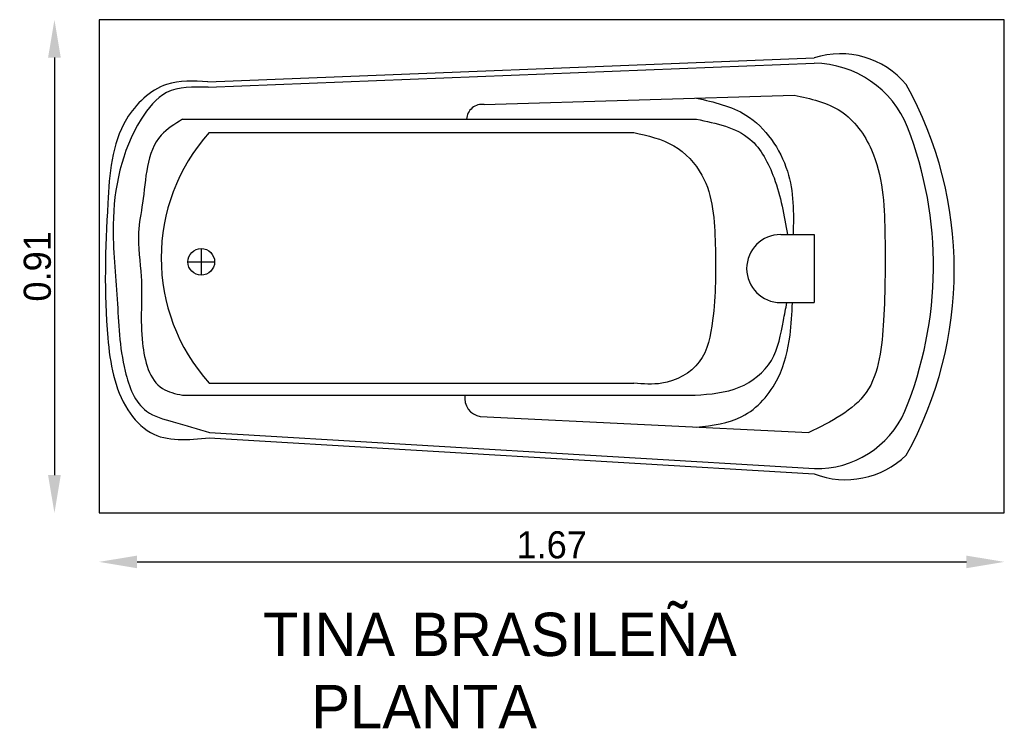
# Model space of a CAD drawing. Extents: x 127 to 309, y 4 to 135.
import ezdxf

# ---------------------------------------------------------------- set-up
doc = ezdxf.new("R2010")
doc.units = 0
doc.header["$MEASUREMENT"] = 0
doc.layers.get('0').update_dxf_attribs({"linetype": 'CONTINUOUS'})
doc.layers.get('DEFPOINTS').update_dxf_attribs({"linetype": 'CONTINUOUS'})
doc.dimstyles.get("Standard").update_dxf_attribs({"dimtxt": 0.18, "dimasz": 0.18, "dimexe": 0.18, "dimexo": 0.0625, "dimgap": 0.09, "dimtad": 0, "dimtih": 1, "dimtoh": 1, "dimdec": 4, "dimzin": 0, "dimdsep": 46, "dimtxsty": 'Standard', "dimcen": 0.09, "dimadec": 0, "dimazin": 0, "dimtfac": 1, "dimtdec": 4, "dimtofl": 0, "dimtmove": 0, "dimatfit": 3, "dimfxl": 0, "dimtolj": 1, "dimtzin": 0, "dimarcsym": 0})

# ---------------------------------------------------------------- blocks, each defined once
blk = doc.blocks.new('*D0')
at = {"color": 0, "linetype": 'ByBlock'}
blk.add_line((148.77, 34.57), (301.77, 34.57), dxfattribs=at)
for points in [[(148.77, 35.73), (148.77, 33.4), (141.77, 34.57)], [(301.77, 35.73), (301.77, 33.4), (308.77, 34.57)]]:
    blk.add_solid(points, dxfattribs=at)
at = {"layer": 'DEFPOINTS', "color": 0, "linetype": 'ByBlock'}
for p in [(141.77, 43.59), (308.77, 43.59), (308.77, 34.57)]:
    blk.add_point(p, dxfattribs=at)
at = {"color": 0, "linetype": 'ByBlock', "insert": (225.27, 37.69), "char_height": 5, "attachment_point": 5}
blk.add_mtext('\\A1;1.67', dxfattribs=at)
blk = doc.blocks.new('*D1')
at = {"color": 0, "linetype": 'ByBlock'}
blk.add_line((133.53, 127.59), (133.53, 50.59), dxfattribs=at)
for points in [[(132.36, 127.59), (134.7, 127.59), (133.53, 134.59)], [(132.36, 50.59), (134.7, 50.59), (133.53, 43.59)]]:
    blk.add_solid(points, dxfattribs=at)
at = {"layer": 'DEFPOINTS', "color": 0, "linetype": 'ByBlock'}
for p in [(141.77, 134.59), (133.53, 43.59), (141.77, 43.59)]:
    blk.add_point(p, dxfattribs=at)
at = {"color": 0, "linetype": 'ByBlock', "insert": (130.4, 89.09), "char_height": 5, "attachment_point": 5, "rotation": 90}
blk.add_mtext('\\A1;0.91', dxfattribs=at)

msp = doc.modelspace()

# ---------------------------------------------------------------- linework, layer by layer
for p, q in [((161.8537, 123.12756), (273.67573, 127.55562)), ((161.89327, 122.12834), (273.71529, 126.5564)), ((212.83863, 118.9455), (269.98116, 120.66752)), ((157.17392, 116.23946), (252.00097, 116.23946)), ((162.1, 113.77943), (240.42468, 113.77943)), ((267.51812, 94.96633), (273.67573, 94.96633)), ((273.67573, 94.96633), (273.67573, 82.40783)), ((160.62218, 92.37713), (160.62218, 87.45706)), ((158.16214, 89.9171), (163.08221, 89.9171)), ((267.51812, 82.40783), (273.67573, 82.40783)), ((162.1, 67.53079), (240.42468, 67.53079)), ((157.17392, 65.31676), (251.75467, 65.31676)), ((212.09972, 61.3807), (272.69051, 58.42866)), ((162.15943, 58.44288), (273.73515, 51.80079)), ((162.1, 57.44465), (273.67573, 50.80256))]:
    msp.add_line(p, q)
at = {"color": 7}
msp.add_lwpolyline([(141.77066, 43.59379), (308.77066, 43.59379), (308.77066, 134.59379), (141.77066, 134.59379)], close=True, dxfattribs=at)
msp.add_circle((160.62218, 89.9171), 2.46003)
for centre, radius, start, end in [((278.52118, 112.48068), 15.83453, 39.8897159, 107.8186904), ((273.54584, 107.86717), 18.68999, 21.6528307, 89.4805258), ((229.22503, 88.44108), 70.31951, 330.9040965, 29.0959035), ((212.43919, 116.11163), 2.86188, 81.9769191, 177.4398809), ((224.99267, 89.18153), 70.71387, 337.7140145, 21.2087243), ((187.79003, 90.65511), 34.5646, 138.0087294, 221.9912706), ((267.51812, 88.68708), 6.27925, 90, 270), ((212.71099, 64.81415), 3.48744, 171.7137717, 259.9051199), ((274.23452, 69.47695), 17.68321, 268.3817545, 336.2840664), ((279.4706, 65.86088), 16.13486, 248.9518493, 313.959955)]:
    msp.add_arc(centre, radius, start, end)
for points in [[(161.8537, 123.12756), (154.21827, 122.63555), (146.82915, 116.23946), (143.3809, 100.74125), (143.3809, 75.8949), (147.07546, 62.61072), (151.26262, 58.42866), (162.1, 57.44465)], [(161.89327, 122.12834), (154.21827, 121.15953), (149.5385, 116.23946), (144.36611, 96.80519), (145.10502, 83.029), (146.58285, 69.74482), (150.52371, 62.36472), (155.44979, 60.39669), (162.15943, 58.44288)], [(269.98116, 120.66752), (278.60181, 117.71548), (284.2668, 110.58138), (286.72984, 95.57517), (286.48353, 79.09295), (283.28158, 65.80876), (272.69051, 58.42866)], [(157.17392, 116.23946), (153.23306, 113.28742), (149.7848, 100.74125), (149.04589, 95.32917), (149.5385, 87.21106), (149.7848, 74.91089), (153.47936, 66.54677), (157.17392, 65.31676)], [(240.42468, 113.77943), (247.8138, 111.31939), (252.98619, 105.90732), (255.44923, 93.11514), (254.95662, 79.09295), (252.49358, 71.46684), (245.59707, 67.53079), (240.42468, 67.53079)]]:
    msp.add_spline(points, degree=3)
for points, knots in [([(252.00097, 120.12568), (255.20404, 119.3951), (262.6751, 117.69105), (269.93857, 107.17878), (269.93875, 98.92541), (269.79734, 94.96633)], [0, 0, 0, 0, 9.641706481, 22.488997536, 34.224344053, 34.224344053, 34.224344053, 34.224344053]), ([(252.00097, 116.23946), (255.63845, 115.49235), (262.18005, 114.14876), (267.05561, 104.7044), (268.19242, 98.46842), (268.74611, 94.96633)], [0, 0, 0, 0, 10.520529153, 18.919995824, 29.637692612, 29.637692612, 29.637692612, 29.637692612]), ([(251.75467, 65.31676), (254.53463, 65.52148), (259.90272, 65.91681), (266.69247, 71.26906), (267.71086, 77.70201), (268.44688, 81.30995), (268.6725, 82.40783)], [0, 0, 0, 0, 8.260964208, 15.95190178, 23.657731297, 27.036162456, 27.036162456, 27.036162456, 27.036162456]), ([(252.00097, 59.43668), (254.9298, 59.76386), (261.18127, 60.46224), (267.50432, 67.81102), (269.35805, 75.65989), (269.60746, 80.39434), (269.68523, 82.40783)], [0, 0, 0, 0, 8.597020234, 18.350001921, 26.52826619, 32.566398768, 32.566398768, 32.566398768, 32.566398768])]:
    msp.add_open_spline(points, degree=3, knots=knots)

# ---------------------------------------------------------------- texts
at = {"color": 5}
for s, p in [('TINA BRASILEÑA', (172.01901, 17.20236)), ('   PLANTA', (172.01901, 3.86903))]:
    msp.add_text(s, height=8, dxfattribs=at).set_placement(p)

# ---------------------------------------------------------------- dimensions: what is measured, and where the dimension line sits
at = {"color": 1}
dim = msp.add_linear_dim(base=(133.52873, 43.59379), p1=(141.77066, 134.59379), p2=(141.77066, 43.59379), angle=90, text='0.91', dimstyle='Standard', override={"dimtxt": 5, "dimasz": 7, "dimexe": 1.25, "dimexo": 0.625, "dimgap": 0.625, "dimtad": 1, "dimtih": 0, "dimtoh": 0, "dimzin": 8, "dimlunit": 6, "dimcen": 2.5, "dimse1": 1, "dimse2": 1, "dimtofl": 1}, dxfattribs=at)
dim.commit()
dim.dimension.update_dxf_attribs({"geometry": '*D1', "text_midpoint": (130.40373, 89.09379)})
dim = msp.add_linear_dim(base=(308.77066, 34.56633), p1=(141.77066, 43.59379), p2=(308.77066, 43.59379), text='1.67', dimstyle='Standard', override={"dimtxt": 5, "dimasz": 7, "dimexe": 1.25, "dimexo": 0.625, "dimgap": 0.625, "dimtad": 1, "dimtih": 0, "dimtoh": 0, "dimzin": 8, "dimlunit": 6, "dimcen": 2.5, "dimse1": 1, "dimse2": 1, "dimtofl": 1}, dxfattribs=at)
dim.commit()
dim.dimension.update_dxf_attribs({"geometry": '*D0', "text_midpoint": (225.27066, 37.69133)})

doc.saveas('drawing.dxf')
